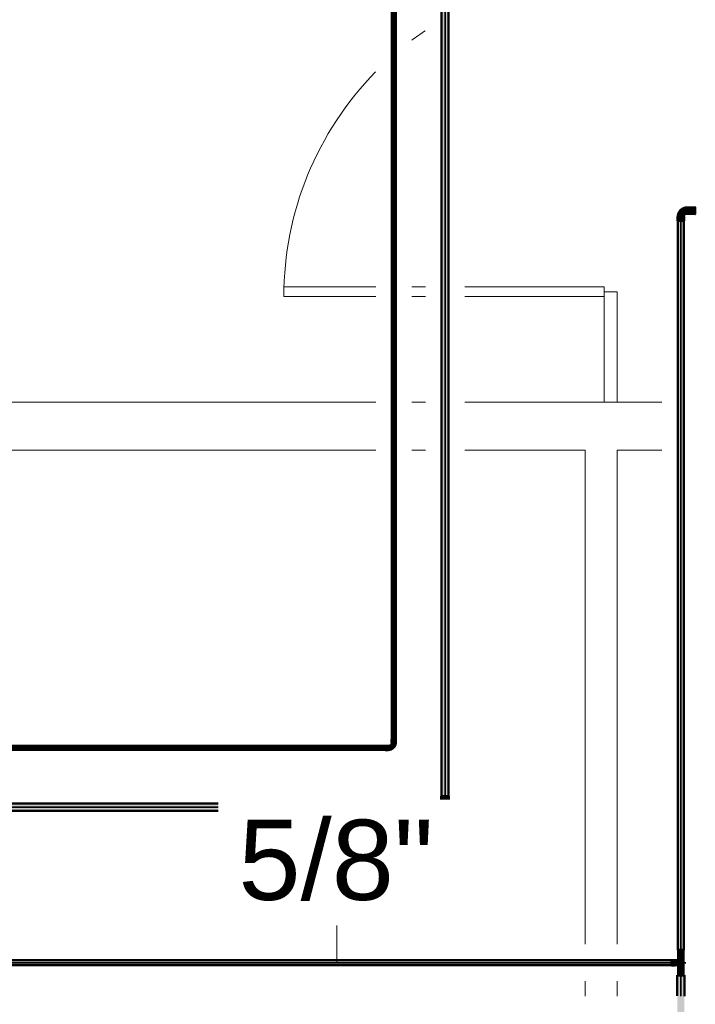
# Model space of a CAD drawing. Header units: millimetres. Extents: x -31934 to 32637, y -11608 to 10611.
# Tile 10 of 59: x -8448 to -6340, y -2441 to 630. Entities that reach past the tile are written whole.
import ezdxf

# ---------------------------------------------------------------- set-up
doc = ezdxf.new("R2010")
doc.units = ezdxf.units.MM
doc.linetypes.add('Centro', pattern=[30, 12, -6, 6, -6])
doc.linetypes.add('Oculto 1_5', pattern=[2.2, 1.5, -0.7])
for name, color, linetype, lineweight in [('A-DETL', 90, 'Oculto 1_5', 9), ('DIVISORIAS', 7, 'Continuous', 9), ('ESQ', 7, 'Continuous', 9), ('P-PIPE', 3, 'Continuous', 50), ('P-PIPE-CNTR', 3, 'Centro', 35), ('P-PIPE-IDEN', 2, 'Continuous', 9), ('PAREDES', 7, 'Continuous', 9), ('PEM1-Layout Terreo_dwg', 8, 'Continuous', 9)]:
    doc.layers.add(name, color=color, linetype=linetype, lineweight=lineweight)
doc.styles.add('Arial_1', font='arial.ttf', dxfattribs={"height": 250})

# ---------------------------------------------------------------- blocks, each defined once
blk = doc.blocks.new('Cotovelo - Soldado - CU - Padrão-V20-PAVIMENTO TÉRREO TUBULAÇÃO FRIGORIGENA')
at = {"layer": 'P-PIPE', "lineweight": 9}
for points in [[(0, 19.3), (11.7, 19.3), (11.3, 33.9), (-11.7, 33.9), (-11.3, 19.3), (-3, 19.3)], [(-19.3, -11.7), (-19.3, 11.7), (-33.9, 11.3), (-33.9, -11.7)], [(-19.3, -10.4), (-12.6, -9.3), (-2.6, -5.6), (7.3, 5.2), (10.2, 19.3), (-10.4, 19.3), (-11.3, 18.8), (-13.8, 13.4), (-17.9, 10.8), (-19.3, 10.2), (-19.3, -10.3)]]:
    blk.add_hatch(color=160, dxfattribs=at).paths.add_polyline_path(points)
at = {"layer": 'P-PIPE', "color": 5}
for p, q in [((-11.7, 33.9), (-11.7, 19.3)), ((11.7, 33.9), (-11.7, 33.9)), ((11.7, 19.3), (11.7, 33.9)), ((-19.3, 11.7), (-33.9, 11.7)), ((-33.9, 11.7), (-33.9, -11.7)), ((-19.3, -11.7), (-19.3, 11.7)), ((-11.7, 19.3), (11.7, 19.3)), ((-33.9, -11.7), (-19.3, -11.7))]:
    blk.add_line(p, q, dxfattribs=at)
at = {"layer": 'P-PIPE', "color": 5, "flags": 128}
for points in [[(-11.1, 19.3), (-11.1, 19), (-11.1, 18.6), (-11.2, 18.3), (-11.2, 18), (-11.3, 17.7), (-11.3, 17.3), (-11.4, 17), (-11.5, 16.7), (-11.6, 16.4), (-11.8, 16.1), (-11.9, 15.8), (-12, 15.5), (-12.2, 15.2), (-12.4, 14.9), (-12.5, 14.7), (-12.7, 14.4), (-12.9, 14.1), (-13.1, 13.9), (-13.4, 13.7), (-13.6, 13.4), (-13.8, 13.2), (-14.1, 13), (-14.3, 12.8), (-14.6, 12.6), (-14.9, 12.4), (-15.1, 12.2), (-15.4, 12.1), (-15.7, 11.9), (-16, 11.8), (-16.3, 11.7), (-16.6, 11.6), (-16.9, 11.5), (-17.3, 11.4), (-17.6, 11.3), (-17.9, 11.2), (-18.2, 11.2), (-18.5, 11.1), (-18.9, 11.1), (-19.2, 11.1), (-19.3, 11.1)], [(-19.3, -11.1), (-18.1, -11.1), (-16.9, -11), (-15.6, -10.9), (-14.4, -10.7), (-13.2, -10.5), (-12.1, -10.2), (-10.9, -9.9), (-9.7, -9.6), (-8.6, -9.2), (-7.5, -8.7), (-6.3, -8.2), (-5.3, -7.7), (-4.2, -7.1), (-3.1, -6.5), (-2.1, -5.8), (-1.1, -5.1), (-0.2, -4.3), (0.8, -3.6), (1.7, -2.7), (2.5, -1.9), (3.3, -1), (4.1, -0.1), (4.9, 0.9), (5.6, 1.9), (6.3, 2.9), (6.9, 3.9), (7.5, 5), (8.1, 6), (8.6, 7.1), (9, 8.3), (9.5, 9.4), (9.8, 10.6), (10.2, 11.7), (10.4, 12.9), (10.7, 14.1), (10.9, 15.3), (11, 16.5), (11.1, 17.7), (11.1, 19), (11.1, 19.3)]]:
    blk.add_lwpolyline(points, dxfattribs=at)
blk = doc.blocks.new('Cotovelo - Soldado - CU - Padrão-V97-PAVIMENTO TÉRREO TUBULAÇÃO FRIGORIGENA')
at = {"layer": 'P-PIPE', "lineweight": 9}
for points in [[(-8.8, 31.5), (-9.8, 31.5), (-8.8, 18.3), (9.8, 18.3), (8.8, 31.5), (-7.2, 31.5)], [(-31.5, 9.8), (-31.5, -9.8), (-18.3, -8.8), (-18.3, 9.8)], [(-9, 18.3), (-9.8, 17.7), (-13.3, 11.6), (-17.7, 9), (-18.3, 8.8), (-18.3, -9), (-7.5, -6.6), (-4.4, -5.8), (5.8, 4.4), (8.8, 18.3), (-8.8, 18.3)]]:
    blk.add_hatch(color=20, dxfattribs=at).paths.add_polyline_path(points)
at = {"layer": 'P-PIPE', "color": 1}
for p, q in [((-10.1, 31.5), (-10.1, 18.3)), ((10.1, 31.5), (-10.1, 31.5)), ((-9.8, 31.5), (-10.1, 31.5)), ((10.1, 31.5), (9.8, 31.5)), ((10.1, 18.3), (10.1, 31.5)), ((-18.3, 10.1), (-31.5, 10.1)), ((-31.5, 10.1), (-31.5, -10.1)), ((-31.5, 10.1), (-31.5, 9.8)), ((-18.3, -10.1), (-18.3, 10.1)), ((-10.1, 18.3), (10.1, 18.3)), ((9.8, 18.3), (10.1, 18.3)), ((-31.5, -9.8), (-31.5, -10.1)), ((-31.5, -10.1), (-18.3, -10.1)), ((-18.3, -10.1), (-18.3, -9.8))]:
    blk.add_line(p, q, dxfattribs=at)
at = {"layer": 'P-PIPE', "color": 1, "flags": 128}
for points in [[(-9.5, 18.3), (-9.5, 18), (-9.6, 17.6), (-9.6, 17.3), (-9.6, 16.9), (-9.7, 16.6), (-9.8, 16.2), (-9.9, 15.9), (-10, 15.5), (-10.1, 15.2), (-10.2, 14.9), (-10.4, 14.6), (-10.5, 14.3), (-10.7, 13.9), (-10.9, 13.6), (-11.1, 13.3), (-11.3, 13.1), (-11.5, 12.8), (-11.7, 12.5), (-11.9, 12.3), (-12.2, 12), (-12.4, 11.8), (-12.7, 11.5), (-13, 11.3), (-13.3, 11.1), (-13.6, 10.9), (-13.9, 10.7), (-14.2, 10.6), (-14.5, 10.4), (-14.8, 10.3), (-15.1, 10.1), (-15.5, 10), (-15.8, 9.9), (-16.1, 9.8), (-16.5, 9.7), (-16.8, 9.7), (-17.2, 9.6), (-17.5, 9.6), (-17.9, 9.5), (-18.2, 9.5), (-18.3, 9.5)], [(-18.3, -9.5), (-17.2, -9.5), (-16.1, -9.4), (-15, -9.3), (-13.9, -9.2), (-12.8, -9), (-11.7, -8.7), (-10.6, -8.4), (-9.6, -8.1), (-8.5, -7.7), (-7.5, -7.3), (-6.5, -6.9), (-5.5, -6.4), (-4.5, -5.8), (-3.5, -5.3), (-2.6, -4.7), (-1.7, -4), (-0.8, -3.3), (0, -2.6), (0.9, -1.9), (1.7, -1.1), (2.4, -0.3), (3.1, 0.6), (3.8, 1.4), (4.5, 2.3), (5.1, 3.3), (5.7, 4.2), (6.2, 5.2), (6.7, 6.2), (7.2, 7.2), (7.6, 8.2), (8, 9.3), (8.4, 10.3), (8.7, 11.4), (8.9, 12.5), (9.1, 13.6), (9.3, 14.7), (9.4, 15.8), (9.5, 16.9), (9.5, 18), (9.5, 18.3)]]:
    blk.add_lwpolyline(points, dxfattribs=at)
blk = doc.blocks.new('PEM1-Layout Terreo_dwg-1021386-PAVIMENTO TÉRREO TUBULAÇÃO FRIGORIGENA')
at = {"layer": 'DIVISORIAS', "flags": 128}
blk.add_lwpolyline([(86338.2, 26511.7), (86338.2, 26856.5), (86378.2, 26856.5), (86378.2, 26511.7)], dxfattribs=at)
at = {"layer": 'ESQ'}
for p, q in [((85737.8, 26871.5), (85780.4, 26871.5)), ((85780.4, 26841.5), (85737.8, 26841.5)), ((86338.2, 26841.5), (85902.6, 26841.5))]:
    blk.add_line(p, q, dxfattribs=at)
at = {"layer": 'ESQ', "flags": 128}
for points in [[(85625.1, 26841.5), (85338.2, 26841.5), (85338.2, 26871.5), (85625.1, 26871.5)], [(85902.6, 26871.5), (86338.2, 26871.5), (86338.2, 26841.5)]]:
    blk.add_lwpolyline(points, dxfattribs=at)
at = {"layer": 'ESQ'}
for start, end in [(123.9875, 126.9248), (135.5229, 180)]:
    blk.add_arc((86338.2, 26841.5), 1000, start, end, dxfattribs=at)
at = {"layer": 'PAREDES'}
for p, q in [((85737.8, 26511.7), (85780.4, 26511.7)), ((85780.4, 26361.7), (85737.8, 26361.7)), ((86278.2, 24659.1), (86278.2, 24705.5)), ((86378.2, 24705.5), (86378.2, 24659.1))]:
    blk.add_line(p, q, dxfattribs=at)
at = {"layer": 'PAREDES', "flags": 128}
for points in [[(83103.2, 26361.7), (83103.2, 26371.7), (83103.2, 29286.7), (83103.2, 29356.7), (83033.2, 29356.7), (83033.2, 29506.7), (83253.2, 29506.7), (83253.2, 28311.6), (83253.2, 26511.7), (85365.7, 26511.7), (85625.1, 26511.7)], [(85902.6, 26511.7), (86277.9, 26511.7), (86280.4, 26511.7), (86380.7, 26511.7), (86378.2, 26511.7), (86517.8, 26511.7)], [(85625.1, 26361.7), (85365.7, 26361.7), (83103.2, 26361.7), (83186.1, 26361.7)], [(86278.2, 24821.3), (86278.2, 25272), (86278.2, 26361.7), (85902.6, 26361.7)], [(86517.8, 26361.7), (86378.2, 26361.7), (86378.2, 24821.3)]]:
    blk.add_lwpolyline(points, dxfattribs=at)
blk = doc.blocks.new('Cotovelo - Soldado - CU - Padrão-976295-PAVIMENTO TÉRREO TUBULAÇÃO FRIGORIGENA')
at = {"layer": 'P-PIPE', "lineweight": 9}
for points in [[(-7293.4, -1646.8), (-7285.6, -1644.5), (-7285.8, -1642.8), (-7283, -1642.1), (-7277.2, -1636.3), (-7275.1, -1628.5), (-7276.6, -1625), (-7285.4, -1625), (-7285.4, -1627), (-7287.2, -1625.7), (-7289.8, -1632.1), (-7296.3, -1635.4), (-7296.9, -1635.4), (-7296.9, -1646.2)], [(-7280.5, -1625), (-7273.9, -1625), (-7274.6, -1614.8), (-7287.2, -1614.8), (-7286.5, -1625), (-7282.3, -1625)], [(-7296.9, -1648), (-7296.9, -1634.7), (-7307.1, -1635.4), (-7307.1, -1648)]]:
    blk.add_hatch(color=20, dxfattribs=at).paths.add_polyline_path(points)
at = {"layer": 'A-DETL', "color": 20, "linetype": 'Continuous'}
blk.add_line((-7296.8, -1635), (-7296.9, -1635), dxfattribs=at)
at = {"layer": 'P-PIPE', "color": 1}
for p, q in [((-7287.4, -1614.8), (-7287.4, -1625)), ((-7273.7, -1614.8), (-7287.4, -1614.8)), ((-7287.2, -1614.8), (-7287.4, -1614.8)), ((-7287.4, -1625), (-7287.2, -1625)), ((-7287.4, -1625), (-7273.7, -1625)), ((-7273.7, -1614.8), (-7273.9, -1614.8)), ((-7273.9, -1625), (-7273.7, -1625)), ((-7273.7, -1625), (-7273.7, -1614.8)), ((-7296.9, -1634.5), (-7307.1, -1634.5)), ((-7307.1, -1634.5), (-7307.1, -1648.2)), ((-7307.1, -1634.5), (-7307.1, -1634.7)), ((-7307.1, -1648), (-7307.1, -1648.2)), ((-7307.1, -1648.2), (-7296.9, -1648.2)), ((-7296.9, -1634.7), (-7296.9, -1634.5)), ((-7296.9, -1648.2), (-7296.9, -1634.5)), ((-7296.9, -1648.2), (-7296.9, -1648))]:
    blk.add_line(p, q, dxfattribs=at)
at = {"layer": 'P-PIPE', "color": 1, "flags": 128}
for points in [[(-7296.9, -1647.7), (-7296, -1647.7), (-7295.1, -1647.6), (-7294.2, -1647.5), (-7293.3, -1647.4), (-7292.4, -1647.2), (-7291.5, -1647), (-7290.6, -1646.8), (-7289.7, -1646.5), (-7288.9, -1646.2), (-7288, -1645.9), (-7287.2, -1645.5), (-7286.4, -1645.1), (-7285.6, -1644.7), (-7284.8, -1644.2), (-7284.1, -1643.7), (-7283.3, -1643.2), (-7282.6, -1642.6), (-7281.9, -1642.1), (-7281.3, -1641.4), (-7280.6, -1640.8), (-7280, -1640.1), (-7279.4, -1639.5), (-7278.8, -1638.7), (-7278.3, -1638), (-7277.8, -1637.3), (-7277.3, -1636.5), (-7276.9, -1635.7), (-7276.5, -1634.9), (-7276.1, -1634.1), (-7275.7, -1633.2), (-7275.4, -1632.4), (-7275.1, -1631.5), (-7274.9, -1630.6), (-7274.7, -1629.7), (-7274.5, -1628.9), (-7274.4, -1628), (-7274.3, -1627.1), (-7274.2, -1626.1), (-7274.2, -1625.2), (-7274.2, -1625)], [(-7286.9, -1625), (-7286.9, -1625.4), (-7286.9, -1625.8), (-7287, -1626.2), (-7287, -1626.6), (-7287.1, -1627), (-7287.2, -1627.4), (-7287.3, -1627.8), (-7287.4, -1628.1), (-7287.5, -1628.5), (-7287.7, -1628.9), (-7287.8, -1629.3), (-7288, -1629.6), (-7288.2, -1630), (-7288.4, -1630.3), (-7288.6, -1630.6), (-7288.9, -1631), (-7289.1, -1631.3), (-7289.4, -1631.6), (-7289.6, -1631.9), (-7289.9, -1632.2), (-7290.2, -1632.4), (-7290.5, -1632.7), (-7290.8, -1632.9), (-7291.2, -1633.2), (-7291.5, -1633.4), (-7291.8, -1633.6), (-7292.2, -1633.8), (-7292.5, -1634), (-7292.9, -1634.2), (-7293.3, -1634.3), (-7293.6, -1634.4), (-7294, -1634.6), (-7294.4, -1634.7), (-7294.8, -1634.8), (-7295.2, -1634.8), (-7295.6, -1634.9), (-7296, -1634.9), (-7296.4, -1635), (-7296.8, -1635), (-7296.9, -1635)]]:
    blk.add_lwpolyline(points, dxfattribs=at)
blk = doc.blocks.new('Cotovelo - Soldado - CU - Padrão-V116-PAVIMENTO TÉRREO TUBULAÇÃO FRIGORIGENA')
at = {"layer": 'P-PIPE', "lineweight": 9}
for points in [[(-6413.7, -2311.5), (-6402, -2311.5), (-6402, -2303.2), (-6413.7, -2304.1), (-6413.7, -2309.3)], [(-6402, -2319.7), (-6402, -2311.5), (-6413.7, -2311.5), (-6413.7, -2319.7)], [(-6387.1, -2311.5), (-6377.7, -2311.5), (-6379.8, -2305.4), (-6383, -2304.2), (-6383.5, -2304.2), (-6388.6, -2304.2), (-6389.4, -2304.3), (-6402, -2303.6), (-6401.3, -2309.3), (-6398.3, -2311.5), (-6389.4, -2311.5)], [(-6402, -2319.3), (-6388.6, -2318.7), (-6379.8, -2317.6), (-6378.6, -2316.6), (-6378.7, -2311.5), (-6398.3, -2311.5), (-6402, -2314.2), (-6402, -2318.8)]]:
    blk.add_hatch(color=20, dxfattribs=at).paths.add_polyline_path(points)
at = {"layer": 'A-DETL', "color": 20, "linetype": 'Continuous'}
for p, q in [((-6385.4, -2319.4), (-6385.2, -2319.4)), ((-6385.2, -2303.5), (-6385.3, -2303.5))]:
    blk.add_line(p, q, dxfattribs=at)
at = {"layer": 'P-PIPE', "color": 1}
for p, q in [((-6402, -2303), (-6413.7, -2303)), ((-6413.7, -2303), (-6413.7, -2311.5)), ((-6402, -2311.5), (-6402, -2303)), ((-6413.7, -2311.5), (-6413.7, -2319.9)), ((-6413.7, -2319.9), (-6402, -2319.9)), ((-6402, -2317.5), (-6402, -2311.5)), ((-6402, -2319.9), (-6402, -2318.8))]:
    blk.add_line(p, q, dxfattribs=at)
at = {"layer": 'P-PIPE', "color": 1, "flags": 128}
for points in [[(-6384.7, -2303.5), (-6384.7, -2303.5), (-6384.7, -2303.5), (-6384.8, -2303.5), (-6384.9, -2303.5), (-6385, -2303.5), (-6385.2, -2303.5), (-6385.3, -2303.5), (-6385.6, -2303.5), (-6385.8, -2303.5), (-6386, -2303.5), (-6386.3, -2303.5), (-6386.6, -2303.5), (-6387, -2303.5), (-6387.3, -2303.5), (-6387.7, -2303.5), (-6388.1, -2303.5), (-6388.5, -2303.5), (-6389, -2303.5), (-6389.4, -2303.5), (-6389.9, -2303.5), (-6390.4, -2303.5), (-6391, -2303.5), (-6391.5, -2303.5), (-6392.1, -2303.5), (-6392.6, -2303.5), (-6393.2, -2303.5), (-6393.8, -2303.5), (-6394.4, -2303.5), (-6395.1, -2303.5), (-6395.7, -2303.5), (-6396.4, -2303.5), (-6397, -2303.5), (-6397.7, -2303.5), (-6398.4, -2303.5), (-6399.1, -2303.5), (-6399.7, -2303.5), (-6400.4, -2303.5), (-6401.1, -2303.5), (-6401.8, -2303.5), (-6402, -2303.5)], [(-6402, -2319.4), (-6401.3, -2319.4), (-6400.6, -2319.4), (-6399.9, -2319.4), (-6399.2, -2319.4), (-6398.6, -2319.4), (-6397.9, -2319.4), (-6397.2, -2319.4), (-6396.5, -2319.4), (-6395.9, -2319.4), (-6395.2, -2319.4), (-6394.6, -2319.4), (-6394, -2319.4), (-6393.4, -2319.4), (-6392.8, -2319.4), (-6392.2, -2319.4), (-6391.7, -2319.4), (-6391.1, -2319.4), (-6390.6, -2319.4), (-6390.1, -2319.4), (-6389.6, -2319.4), (-6389.1, -2319.4), (-6388.6, -2319.4), (-6388.2, -2319.4), (-6387.8, -2319.4), (-6387.4, -2319.4), (-6387.1, -2319.4), (-6386.7, -2319.4), (-6386.4, -2319.4), (-6386.1, -2319.4), (-6385.9, -2319.4), (-6385.6, -2319.4), (-6385.4, -2319.4), (-6385.2, -2319.4), (-6385.1, -2319.4), (-6384.9, -2319.4), (-6384.8, -2319.4), (-6384.7, -2319.4), (-6384.7, -2319.4), (-6384.7, -2319.4)]]:
    blk.add_lwpolyline(points, dxfattribs=at)
at = {"layer": 'P-PIPE', "color": 1}
for radius, start, end in [(8.49, 0, 120), (8.49, 0, 120), (8.49, 240, 0), (8.49, 240, 0), (7.93, 0, 112.9807), (7.94, 247.0193, 0)]:
    blk.add_arc((-6384.7, -2311.5), radius, start, end, dxfattribs=at)

msp = doc.modelspace()

# ---------------------------------------------------------------- hatches: boundary and pattern name
at = {"layer": 'P-PIPE'}
for color, points in [(10, [(-7280.545, -1614.828), (-7280.545, 5546.55), (-7286.895, 5546.284), (-7285.846, -1614.828), (-7282.188, -1614.828)]), (10, [(-7280.545, -1614.828), (-7274.195, -1614.828), (-7275.046, 5546.55), (-7280.545, 5546.284), (-7280.545, -1332.296)]), (170, [(-7120.49, -1792.162), (-7120.49, 5329.876), (-7131.6, 5329.876), (-7130.651, -1792.162), (-7123.366, -1792.162)]), (170, [(-7120.49, -1792.162), (-7109.38, -1792.162), (-7109.759, 5329.876), (-7120.49, 5329.876), (-7120.49, -1676.225)]), (10, [(-6340.062, 24.876), (-6340.062, 44.418), (-6353.215, 43.408), (-6353.215, 24.876)]), (10, [(-6384.674, -2271.158), (-6384.674, 3.188), (-6394.199, 3.188), (-6393.875, -2271.158), (-6387.14, -2271.158)]), (10, [(-6384.674, -2271.158), (-6375.149, -2271.158), (-6375.914, 3.188), (-6384.674, 3.188), (-6384.674, -2192.118)]), (10, [(-7307.051, -1641.334), (-7307.051, -1634.984), (-11054.039, -1635.835), (-11054.039, -1641.334), (-7458.087, -1641.334)]), (10, [(-7307.051, -1647.684), (-7307.051, -1641.334), (-11054.039, -1641.334), (-11054.039, -1647.684), (-7458.087, -1647.684)]), (170, [(-10686.559, -1826.094), (-7154.422, -1826.094), (-7154.422, -1814.984), (-10686.559, -1815.934), (-10686.559, -1823.218)]), (170, [(-7154.422, -1837.204), (-7154.422, -1826.094), (-10686.559, -1826.094), (-10686.559, -1837.204), (-7458.087, -1837.204)]), (10, [(-6376.47, -2283.817), (-6377.319, -2272.158), (-6392.879, -2272.158), (-6392.03, -2283.817), (-6377.319, -2283.817)]), (10, [(-6390.659, -2295.486), (-6384.674, -2295.486), (-6384.674, -2283.817), (-6392.85, -2283.817), (-6392.004, -2295.486)]), (10, [(-6376.499, -2295.486), (-6377.344, -2283.817), (-6384.674, -2283.817), (-6384.674, -2295.486), (-6377.319, -2295.486)]), (10, [(-6435.413, -2311.452), (-6413.653, -2311.452), (-6413.653, -2303.517), (-11051.566, -2304.58), (-11051.566, -2311.452), (-6639.948, -2311.452)]), (10, [(-9094.364, -2319.387), (-6413.653, -2318.324), (-6413.653, -2311.452), (-11051.566, -2311.452), (-11051.566, -2319.387), (-9912.503, -2319.387)]), (10, [(-6392.03, -2339.088), (-6384.674, -2339.088), (-6384.674, -2327.419), (-6392.85, -2327.419), (-6392.85, -2339.088)]), (10, [(-6376.499, -2339.088), (-6377.344, -2327.419), (-6384.674, -2327.419), (-6384.674, -2339.088), (-6377.319, -2339.088)]), (256, [(-6378.668, -2350.747), (-6376.47, -2350.747), (-6377.319, -2339.088), (-6392.879, -2339.088), (-6392.03, -2350.747), (-6380.427, -2350.747)])]:
    msp.add_hatch(color=color, dxfattribs=at).paths.add_polyline_path(points)
h = msp.add_hatch(color=10, dxfattribs=at)
h.paths.add_polyline_path([(-6390.659, -2327.419), (-6384.674, -2327.419), (-6384.736, -2319.628), (-6392.409, -2319.189), (-6391.246, -2327.419), (-6390.893, -2327.419)])
h.paths.add_polyline_path([(-6388.614, -2304.206), (-6386.788, -2303.267), (-6384.674, -2302.989), (-6384.674, -2295.486), (-6392.339, -2295.486), (-6391.323, -2304.027), (-6388.642, -2304.242)])
h = msp.add_hatch(color=10, dxfattribs=at)
h.paths.add_polyline_path([(-6377.01, -2327.419), (-6378.07, -2316.241), (-6382.621, -2319.628), (-6384.674, -2319.628), (-6384.674, -2327.419), (-6377.336, -2327.419)])
h.paths.add_polyline_path([(-6376.888, -2309.817), (-6378.103, -2295.486), (-6384.674, -2295.486), (-6383.978, -2303.277), (-6378.093, -2306.907), (-6377.006, -2309.532)])
h = msp.add_hatch(color=1, dxfattribs=at)
h.paths.add_polyline_path([(-6382.621, -2319.628), (-6381.273, -2318.698), (-6383.298, -2319.117), (-6383.298, -2319.628)])
h.paths.add_polyline_path([(-6379.001, -2316.955), (-6377.01, -2314.435), (-6376.211, -2311.452), (-6377.28, -2311.452), (-6377.871, -2314.998), (-6378.932, -2316.835)])
h.paths.add_polyline_path([(-6377.89, -2307.397), (-6380.123, -2304.874), (-6378.526, -2306.761)])
h.paths.add_polyline_path([(-6387.734, -2304.25), (-6383.952, -2303.711), (-6387.514, -2303.775), (-6388.109, -2304.231)])
h = msp.add_hatch(color=1, dxfattribs=at)
h.paths.add_polyline_path([(-6378.524, -2316.129), (-6377.01, -2313.506), (-6378.075, -2313.506), (-6378.295, -2314.792)])
h.paths.add_polyline_path([(-6382.89, -2304.331), (-6384.674, -2303.517), (-6383.461, -2304.206), (-6383.298, -2304.242)])
h = msp.add_hatch(color=10, dxfattribs=at)
h.paths.add_polyline_path([(-6384.674, -5196.689), (-6384.822, -2497.482), (-6395.784, -2498.2), (-6394.835, -5196.689), (-6387.55, -5196.689)])
h.paths.add_polyline_path([(-6390.218, -2465.732), (-6384.674, -2465.732), (-6384.674, -2351.747), (-6395.784, -2351.747), (-6395.406, -2465.015), (-6390.218, -2465.58)])
h = msp.add_hatch(color=10, dxfattribs=at)
h.paths.add_polyline_path([(-6384.674, -5196.689), (-6373.564, -5196.689), (-6374, -2497.482), (-6384.674, -2497.482), (-6384.674, -5115.514)])
h.paths.add_polyline_path([(-6379.227, -2465.732), (-6373.564, -2465.732), (-6373.943, -2351.747), (-6384.674, -2351.747), (-6384.674, -2465.732), (-6381.799, -2465.732)])

# ---------------------------------------------------------------- linework, layer by layer
at = {"layer": 'A-DETL', "color": 20, "linetype": 'Continuous'}
for p, q in [((-6392.609, -2303.912), (-6392.609, -2311.818)), ((-6392.609, -2314.223), (-6392.609, -2319.012))]:
    msp.add_line(p, q, dxfattribs=at)
for centre, radius, start, end in [((-6384.674, -2311.452), 8.464, 120, 240), ((-6384.674, -2311.452), 8.464, 120, 195), ((-6384.674, -2311.452), 7.935, 21.536855, 180), ((-6384.674, -2311.452), 7.935, 180, 338.463145), ((-6384.674, -2311.452), 8.464, 210, 240), ((-6384.674, -2315.42), 3.967, 90, 270), ((-6384.674, -2307.485), 3.967, 270, 90)]:
    msp.add_arc(centre, radius, start, end, dxfattribs=at)
at = {"layer": 'P-PIPE', "color": 1}
for p, q in [((-7286.895, 5546.55), (-7286.895, -1614.828)), ((-7274.195, -1614.828), (-7274.195, 5546.55)), ((-6340.062, 44.763), (-6353.215, 44.763)), ((-6353.215, 44.763), (-6353.215, 24.532)), ((-6353.215, 44.763), (-6353.215, 44.418)), ((-6339.062, 45.657), (-6340.062, 45.657)), ((-6340.062, 23.637), (-6340.062, 45.657)), ((-6340.062, 44.182), (-6340.062, 45.657)), ((-6340.062, 44.763), (-6340.062, 24.532)), ((-6340.062, 44.763), (-6340.062, 44.418)), ((-6394.199, 3.188), (-6394.199, -2271.158)), ((-6375.149, -2271.158), (-6375.149, 3.188)), ((-6353.215, 24.876), (-6353.215, 24.532)), ((-6353.215, 24.532), (-6340.062, 24.532)), ((-6340.062, 23.637), (-6340.062, 25.112)), ((-6340.062, 24.876), (-6340.062, 24.532)), ((-6340.062, 23.637), (-6339.062, 23.637)), ((-7307.051, -1634.984), (-11054.039, -1634.984)), ((-11054.039, -1647.684), (-7307.051, -1647.684)), ((-6394.199, -2271.158), (-6375.149, -2271.158)), ((-6394.099, -2271.158), (-6394.099, -2272.158)), ((-6375.249, -2272.158), (-6394.099, -2272.158)), ((-6392.837, -2272.158), (-6394.099, -2272.158)), ((-6393.168, -2272.158), (-6393.168, -2283.817)), ((-6393.168, -2272.158), (-6376.181, -2272.158)), ((-6393.168, -2272.158), (-6392.879, -2272.158)), ((-6375.249, -2272.158), (-6376.512, -2272.158)), ((-6376.47, -2272.158), (-6376.181, -2272.158)), ((-6376.181, -2283.817), (-6376.181, -2272.158)), ((-6375.249, -2272.158), (-6375.249, -2271.158)), ((-6393.168, -2283.817), (-6376.181, -2283.817)), ((-6393.168, -2283.817), (-6392.879, -2283.817)), ((-6393.138, -2283.817), (-6393.138, -2295.486)), ((-6392.85, -2283.817), (-6393.138, -2283.817)), ((-6393.138, -2295.486), (-6384.674, -2295.486)), ((-6392.609, -2295.486), (-6392.609, -2303.863)), ((-6390.684, -2283.817), (-6392.004, -2283.817)), ((-6388.923, -2283.817), (-6390.659, -2283.817)), ((-6386.873, -2283.817), (-6388.906, -2283.817)), ((-6384.674, -2283.817), (-6386.865, -2283.817)), ((-6382.484, -2283.817), (-6384.674, -2283.817)), ((-6384.674, -2295.486), (-6376.211, -2295.486)), ((-6380.442, -2283.817), (-6382.476, -2283.817)), ((-6378.69, -2283.817), (-6380.426, -2283.817)), ((-6377.344, -2283.817), (-6378.665, -2283.817)), ((-6376.739, -2310.176), (-6376.739, -2295.486)), ((-6376.211, -2283.817), (-6376.499, -2283.817)), ((-6376.47, -2283.817), (-6376.181, -2283.817)), ((-6376.211, -2295.486), (-6376.211, -2283.817)), ((-6413.653, -2303.517), (-11051.566, -2303.517)), ((-11051.566, -2319.387), (-6413.653, -2319.387)), ((-6393.138, -2327.419), (-6393.138, -2339.088)), ((-6384.674, -2327.419), (-6393.138, -2327.419)), ((-6392.609, -2319.062), (-6392.609, -2327.419)), ((-6376.211, -2327.419), (-6384.674, -2327.419)), ((-6376.739, -2327.419), (-6376.739, -2313.426)), ((-6376.211, -2339.088), (-6376.211, -2327.419)), ((-6395.784, -2351.747), (-6395.784, -2415.015)), ((-6373.564, -2351.747), (-6395.784, -2351.747)), ((-6393.138, -2339.088), (-6392.85, -2339.088)), ((-6392.004, -2339.088), (-6390.684, -2339.088)), ((-6390.659, -2339.088), (-6388.923, -2339.088)), ((-6388.906, -2339.088), (-6386.873, -2339.088)), ((-6386.865, -2339.088), (-6384.674, -2339.088)), ((-6384.674, -2339.088), (-6382.484, -2339.088)), ((-6382.476, -2339.088), (-6380.442, -2339.088)), ((-6380.426, -2339.088), (-6378.69, -2339.088)), ((-6378.665, -2339.088), (-6377.344, -2339.088)), ((-6376.499, -2339.088), (-6376.211, -2339.088)), ((-6373.564, -2415.732), (-6373.564, -2351.747))]:
    msp.add_line(p, q, dxfattribs=at)
at = {"layer": 'P-PIPE', "color": 5}
for p, q in [((-7131.6, 5329.876), (-7131.6, -1792.162)), ((-7109.38, -1792.162), (-7109.38, 5329.876)), ((-7154.422, -1814.984), (-10686.559, -1814.984)), ((-10686.559, -1837.204), (-7154.422, -1837.204))]:
    msp.add_line(p, q, dxfattribs=at)
at = {"layer": 'P-PIPE'}
for p, q in [((-6395.684, -2350.747), (-6395.684, -2351.747)), ((-6395.684, -2350.747), (-6392.932, -2350.747)), ((-6395.684, -2350.747), (-6373.664, -2350.747)), ((-6393.168, -2339.088), (-6393.168, -2350.747)), ((-6392.879, -2339.088), (-6393.168, -2339.088)), ((-6376.181, -2339.088), (-6393.168, -2339.088)), ((-6376.181, -2350.747), (-6393.168, -2350.747)), ((-6392.879, -2350.747), (-6393.168, -2350.747)), ((-6376.181, -2339.088), (-6376.47, -2339.088)), ((-6376.181, -2350.747), (-6376.47, -2350.747)), ((-6376.417, -2350.747), (-6373.664, -2350.747)), ((-6376.181, -2350.747), (-6376.181, -2339.088)), ((-6373.664, -2351.747), (-6373.664, -2350.747))]:
    msp.add_line(p, q, dxfattribs=at)
at = {"layer": 'P-PIPE', "color": 1}
for start, end in [(90, 120), (105, 120), (270, 90), (270, 90), (240, 270), (240, 270)]:
    msp.add_arc((-6384.674, -2311.452), 8.464, start, end, dxfattribs=at)
at = {"layer": 'P-PIPE', "color": 10, "lineweight": 35}
for start, end in [(0, 21.161737), (338.838263, 0)]:
    msp.add_arc((-6384.674, -2311.452), 7.935, start, end, dxfattribs=at)
at = {"layer": 'P-PIPE-CNTR', "color": 10, "linetype": 'Continuous'}
for p, q in [((-7280.545, 5546.55), (-7280.545, -1614.828)), ((-6353.215, 34.647), (-6366.369, 34.647)), ((-6353.215, 34.647), (-6339.062, 34.647)), ((-6384.674, 16.342), (-6384.674, 3.188)), ((-6384.674, 3.188), (-6384.674, -2271.158)), ((-7280.545, -1624.997), (-7280.545, -1614.828)), ((-7307.051, -1641.334), (-11054.039, -1641.334)), ((-7307.051, -1641.334), (-7296.882, -1641.334)), ((-6384.674, -2283.817), (-6384.674, -2271.158)), ((-6384.674, -2303.517), (-6384.674, -2283.817)), ((-6384.674, -2327.322), (-6384.674, -2295.582)), ((-6413.653, -2311.452), (-11051.566, -2311.452)), ((-6401.994, -2311.452), (-6413.653, -2311.452)), ((-6401.994, -2311.452), (-6384.674, -2311.452)), ((-6400.544, -2311.452), (-6368.804, -2311.452)), ((-6384.674, -2339.088), (-6384.674, -2319.117)), ((-6384.674, -2351.747), (-6384.674, -2415.732))]:
    msp.add_line(p, q, dxfattribs=at)
at = {"layer": 'P-PIPE-CNTR', "color": 170, "linetype": 'Continuous'}
for p, q in [((-7120.49, -1792.162), (-7120.49, 5329.876)), ((-7120.49, -1806.806), (-7120.49, -1792.162)), ((-7154.422, -1826.094), (-10686.559, -1826.094)), ((-7154.422, -1826.094), (-7139.778, -1826.094))]:
    msp.add_line(p, q, dxfattribs=at)
at = {"layer": 'P-PIPE-CNTR'}
msp.add_line((-6384.674, -2339.088), (-6384.674, -2351.747), dxfattribs=at)
at = {"layer": 'P-PIPE-CNTR', "color": 10, "linetype": 'Continuous'}
for centre, radius, start, end in [((-6366.369, 16.342), 18.306, 90, 180), ((-7296.882, -1624.997), 16.337, 270, 0)]:
    msp.add_arc(centre, radius, start, end, dxfattribs=at)
at = {"layer": 'P-PIPE-CNTR', "color": 170, "linetype": 'Continuous'}
msp.add_arc((-7139.778, -1806.806), 19.288, 270, 0, dxfattribs=at)
at = {"layer": 'P-PIPE-IDEN'}
msp.add_line((-7458.085, -2311.452), (-7458.085, -2195.047), dxfattribs=at)

# ---------------------------------------------------------------- block references
at = {"layer": 'A-DETL', "color": 20, "linetype": 'Continuous'}
for name in ['Cotovelo - Soldado - CU - Padrão-976295-PAVIMENTO TÉRREO TUBULAÇÃO FRIGORIGENA', 'Cotovelo - Soldado - CU - Padrão-V116-PAVIMENTO TÉRREO TUBULAÇÃO FRIGORIGENA']:
    msp.add_blockref(name, (0, 0), dxfattribs=at)
at = {"layer": 'P-PIPE', "color": 1, "rotation": 180}
msp.add_blockref('Cotovelo - Soldado - CU - Padrão-V97-PAVIMENTO TÉRREO TUBULAÇÃO FRIGORIGENA', (-6384.674, 34.647), dxfattribs=at)
at = {"layer": 'P-PIPE', "color": 5}
msp.add_blockref('Cotovelo - Soldado - CU - Padrão-V20-PAVIMENTO TÉRREO TUBULAÇÃO FRIGORIGENA', (-7120.49, -1826.094), dxfattribs=at)
at = {"layer": 'PEM1-Layout Terreo_dwg', "color": 7}
msp.add_blockref('PEM1-Layout Terreo_dwg-1021386-PAVIMENTO TÉRREO TUBULAÇÃO FRIGORIGENA', (-92961.952, -27074.843), dxfattribs=at)

# ---------------------------------------------------------------- next in the draw order: texts
at = {"layer": 'P-PIPE-IDEN', "insert": (-7765.585, -1865.547), "char_height": 250, "width": 737.5525, "attachment_point": 1, "style": 'Arial_1', "bg_fill": 3, "box_fill_scale": 1.25, "bg_fill_color": 256, "bg_fill_true_color": 13158600, "bg_fill_transparency": 0}
msp.add_mtext('5/8"', dxfattribs=at)

doc.saveas('drawing.dxf')
